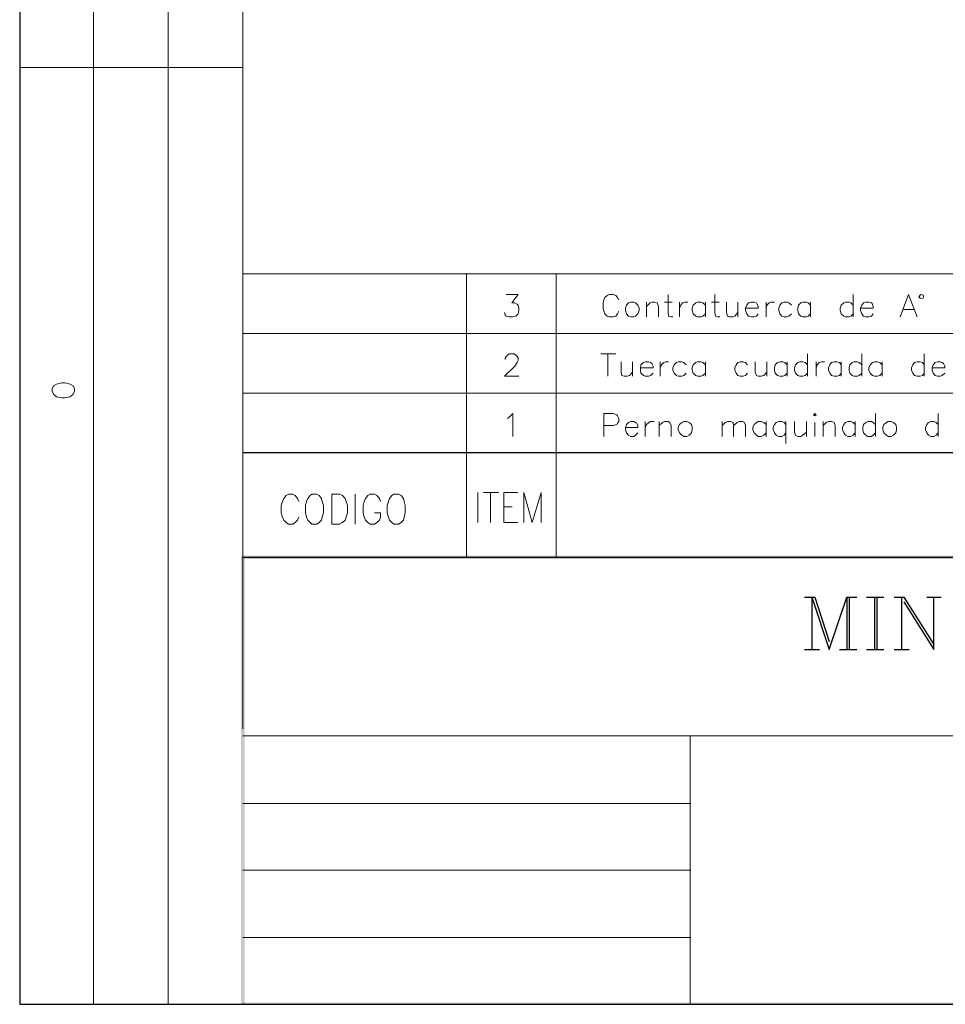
# Model space of a CAD drawing. Header units: millimetres. Extents: x 8 to 202, y 3 to 294.
# Tile 1 of 8: x 8 to 73, y 3 to 73. Entities that reach past the tile are written whole.
import ezdxf

# ---------------------------------------------------------------- set-up
doc = ezdxf.new("R2010")
doc.units = ezdxf.units.MM
doc.layers.add('DGE_CONTORNOS', color=7, linetype='Continuous', lineweight=0)
doc.layers.add('DGE_RELLENO', color=7, linetype='Continuous', lineweight=0)

msp = doc.modelspace()

# ---------------------------------------------------------------- hatches: boundary and pattern name
at = {"layer": 'DGE_RELLENO', "true_color": 0x000000}
for points in [[(23.4527, 34.8263), (23.7067, 34.5723), (201.9723, 34.8263)], [(23.4527, 3.2456), (23.7067, 34.5723), (23.4527, 34.8263)], [(23.7067, 34.5723), (201.9723, 34.8263), (201.8453, 34.5723)], [(23.7067, 3.3726), (23.4527, 3.2456), (23.7067, 34.5723)], [(23.5797, 3.2456), (23.7067, 3.3726), (23.4527, 3.2456)], [(201.9723, 3.2456), (201.8453, 3.3726), (23.5797, 3.2456)], [(201.8453, 3.3726), (23.5797, 3.2456), (23.7067, 3.3726)]]:
    msp.add_hatch(color=7, dxfattribs=at).paths.add_polyline_path(points, flags=0)

# ---------------------------------------------------------------- linework, layer by layer
at = {"layer": 'DGE_CONTORNOS', "lineweight": 25}
for points in [[(7.874, 293.9063), (7.874, 3.2456)], [(23.5797, 42.0653), (201.9723, 42.0653)], [(23.5797, 34.6993), (201.9723, 34.6993)], [(63.119, 31.9053), (63.8387, 31.9053)], [(63.627, 31.9053), (63.627, 28.2223)], [(63.627, 31.9053), (64.8547, 28.2223), (66.0823, 31.9053), (66.0823, 28.2223)], [(63.8387, 31.9053), (64.8547, 28.7726)], [(66.0823, 31.9053), (66.802, 31.9053)], [(66.2517, 31.9053), (66.2517, 28.2223)], [(67.4793, 31.9053), (68.707, 31.9053)], [(68.0297, 31.9053), (68.0297, 28.2223)], [(68.199, 31.9053), (68.199, 28.2223)], [(69.4267, 31.9053), (70.104, 31.9053)], [(69.9347, 31.9053), (69.9347, 28.2223)], [(70.104, 31.9053), (72.2207, 28.5609)], [(70.104, 31.5666), (72.2207, 28.2223), (72.2207, 31.9053)], [(71.7127, 31.9053), (72.7287, 31.9053)], [(63.119, 28.2223), (64.1773, 28.2223)], [(65.5743, 28.2223), (66.802, 28.2223)], [(67.4793, 28.2223), (68.707, 28.2223)], [(69.4267, 28.2223), (70.485, 28.2223)], [(7.874, 3.2456), (201.9723, 3.2456)]]:
    msp.add_lwpolyline(points, dxfattribs=at)
at = {"layer": 'DGE_CONTORNOS', "lineweight": 5}
for points in [[(13.081, 293.9063), (13.081, 22.6343)], [(18.3303, 293.9063), (18.3303, 22.6343)], [(23.5797, 293.9063), (23.5797, 22.6343)], [(7.874, 69.1587), (23.5797, 69.1587)], [(13.081, 69.1587), (13.081, 24.2006)], [(23.5797, 54.6384), (201.9723, 54.6384)], [(39.3277, 54.6384), (39.3277, 34.6993)], [(45.6353, 54.6384), (45.6353, 34.6993)], [(23.5797, 50.4474), (201.9723, 50.4474)], [(23.5797, 46.2564), (201.9723, 46.2564)], [(13.081, 34.6993), (13.081, 3.2456)], [(18.3303, 34.6993), (18.3303, 3.2456)], [(55.0757, 17.3849), (55.118, 17.3849)], [(55.0757, 12.6859), (55.118, 12.6859)], [(55.0757, 7.9446), (55.118, 7.9446)]]:
    msp.add_lwpolyline(points, dxfattribs=at)
at = {"layer": 'DGE_CONTORNOS', "lineweight": 13}
for points in [[(42.1217, 53.199), (42.9683, 53.199), (42.5027, 52.6064), (42.7143, 52.6064), (42.8837, 52.5217), (42.9683, 52.437), (43.0107, 52.2254), (43.0107, 52.056), (42.9683, 51.8444), (42.799, 51.675), (42.5873, 51.6327), (42.3333, 51.6327), (42.1217, 51.675), (42.037, 51.7597), (41.9947, 51.929)], [(50.038, 52.818), (49.9533, 52.9874), (49.8263, 53.1144), (49.657, 53.199), (49.3607, 53.199), (49.2337, 53.1144), (49.0643, 52.9874), (48.9797, 52.818), (48.9373, 52.6064), (48.9373, 52.2254), (48.9797, 52.0137), (49.0643, 51.8444), (49.2337, 51.675), (49.3607, 51.6327), (49.657, 51.6327), (49.8263, 51.675), (49.9533, 51.8444), (50.038, 52.0137)], [(53.5093, 53.199), (53.5093, 51.929), (53.5517, 51.675), (53.721, 51.6327), (53.848, 51.6327)], [(56.8113, 53.199), (56.8113, 51.929), (56.8537, 51.675), (57.023, 51.6327), (57.15, 51.6327)], [(66.548, 53.199), (66.548, 51.6327)], [(69.85, 51.6327), (70.4427, 53.199), (71.0353, 51.6327)], [(71.501, 53.0297), (71.4587, 53.1567), (71.3317, 53.199), (71.247, 53.1567), (71.1623, 53.0297), (71.247, 52.945), (71.3317, 52.9027), (71.4587, 52.945), (71.501, 53.0297)], [(50.8847, 52.6487), (50.7153, 52.6064), (50.5883, 52.437), (50.5037, 52.2254), (50.5037, 52.056), (50.5883, 51.8444), (50.7153, 51.675), (50.8847, 51.6327), (51.0963, 51.6327), (51.2233, 51.675), (51.3927, 51.8444), (51.4773, 52.056), (51.4773, 52.2254), (51.3927, 52.437), (51.2233, 52.6064), (51.0963, 52.6487), (50.8847, 52.6487)], [(51.9853, 52.6487), (51.9853, 51.6327)], [(51.9853, 52.3524), (52.2393, 52.6064), (52.3663, 52.6487), (52.578, 52.6487), (52.7473, 52.6064), (52.832, 52.3524), (52.832, 51.6327)], [(53.2553, 52.6487), (53.8057, 52.6487)], [(54.3137, 52.6487), (54.3137, 51.6327)], [(54.3137, 52.2254), (54.3983, 52.437), (54.5253, 52.6064), (54.6947, 52.6487), (54.9063, 52.6487)], [(56.134, 52.437), (55.9647, 52.6064), (55.8377, 52.6487), (55.5837, 52.6487), (55.4567, 52.6064), (55.2873, 52.437), (55.2027, 52.2254), (55.2027, 52.056), (55.2873, 51.8444), (55.4567, 51.675), (55.5837, 51.6327), (55.8377, 51.6327), (55.9647, 51.675), (56.134, 51.8444)], [(56.134, 52.6487), (56.134, 51.6327)], [(56.5573, 52.6487), (57.1077, 52.6487)], [(57.6157, 52.6487), (57.6157, 51.929), (57.7003, 51.675), (57.8273, 51.6327), (58.0813, 51.6327), (58.2083, 51.675), (58.42, 51.929)], [(58.42, 52.6487), (58.42, 51.6327)], [(58.9703, 52.2254), (59.8593, 52.2254), (59.8593, 52.3524), (59.7747, 52.5217), (59.7323, 52.6064), (59.563, 52.6487), (59.3513, 52.6487), (59.182, 52.6064), (59.055, 52.437), (58.9703, 52.2254), (58.9703, 52.056), (59.055, 51.8444), (59.182, 51.675), (59.3513, 51.6327), (59.563, 51.6327), (59.7323, 51.675), (59.8593, 51.8444)], [(60.4097, 52.6487), (60.4097, 51.6327)], [(60.4097, 52.2254), (60.452, 52.437), (60.6213, 52.6064), (60.7483, 52.6487), (61.0023, 52.6487)], [(62.1877, 52.437), (62.0183, 52.6064), (61.8913, 52.6487), (61.6797, 52.6487), (61.5103, 52.6064), (61.3833, 52.437), (61.2987, 52.2254), (61.2987, 52.056), (61.3833, 51.8444), (61.5103, 51.675), (61.6797, 51.6327), (61.8913, 51.6327), (62.0183, 51.675), (62.1877, 51.8444)], [(63.5423, 52.437), (63.373, 52.6064), (63.246, 52.6487), (62.992, 52.6487), (62.865, 52.6064), (62.6957, 52.437), (62.6533, 52.2254), (62.6533, 52.056), (62.6957, 51.8444), (62.865, 51.675), (62.992, 51.6327), (63.246, 51.6327), (63.373, 51.675), (63.5423, 51.8444)], [(63.5423, 52.6487), (63.5423, 51.6327)], [(66.548, 52.437), (66.3787, 52.6064), (66.2517, 52.6487), (65.9977, 52.6487), (65.8707, 52.6064), (65.7013, 52.437), (65.6167, 52.2254), (65.6167, 52.056), (65.7013, 51.8444), (65.8707, 51.675), (65.9977, 51.6327), (66.2517, 51.6327), (66.3787, 51.675), (66.548, 51.8444)], [(67.056, 52.2254), (67.945, 52.2254), (67.945, 52.3524), (67.9027, 52.5217), (67.818, 52.6064), (67.6487, 52.6487), (67.437, 52.6487), (67.2677, 52.6064), (67.1407, 52.437), (67.056, 52.2254), (67.056, 52.056), (67.1407, 51.8444), (67.2677, 51.675), (67.437, 51.6327), (67.6487, 51.6327), (67.818, 51.675), (67.945, 51.8444)], [(70.0617, 52.1407), (70.8237, 52.1407)], [(42.037, 48.627), (42.037, 48.7117), (42.1217, 48.8387), (42.2063, 48.9234), (42.3333, 49.008), (42.672, 49.008), (42.799, 48.9234), (42.8837, 48.8387), (42.9683, 48.7117), (42.9683, 48.5424), (42.8837, 48.4154), (42.7143, 48.1614), (41.9947, 47.4417), (43.0107, 47.4417)], [(48.768, 49.008), (49.8263, 49.008)], [(49.276, 49.008), (49.276, 47.4417)], [(63.3307, 49.008), (63.3307, 47.4417)], [(67.1407, 49.008), (67.1407, 47.4417)], [(71.5433, 49.008), (71.5433, 47.4417)], [(50.2073, 48.4577), (50.2073, 47.738), (50.2497, 47.484), (50.419, 47.4417), (50.6307, 47.4417), (50.8, 47.484), (51.0117, 47.738)], [(51.0117, 48.4577), (51.0117, 47.4417)], [(51.562, 48.0344), (52.451, 48.0344), (52.451, 48.1614), (52.3663, 48.3307), (52.2817, 48.4154), (52.1547, 48.4577), (51.9007, 48.4577), (51.7737, 48.4154), (51.6043, 48.246), (51.562, 48.0344), (51.562, 47.865), (51.6043, 47.6534), (51.7737, 47.484), (51.9007, 47.4417), (52.1547, 47.4417), (52.2817, 47.484), (52.451, 47.6534)], [(52.959, 48.4577), (52.959, 47.4417)], [(52.959, 48.0344), (53.0437, 48.246), (53.213, 48.4154), (53.34, 48.4577), (53.5517, 48.4577)], [(54.7793, 48.246), (54.61, 48.4154), (54.483, 48.4577), (54.229, 48.4577), (54.102, 48.4154), (53.9327, 48.246), (53.848, 48.0344), (53.848, 47.865), (53.9327, 47.6534), (54.102, 47.484), (54.229, 47.4417), (54.483, 47.4417), (54.61, 47.484), (54.7793, 47.6534)], [(56.134, 48.246), (55.9647, 48.4154), (55.8377, 48.4577), (55.5837, 48.4577), (55.4567, 48.4154), (55.2873, 48.246), (55.2027, 48.0344), (55.2027, 47.865), (55.2873, 47.6534), (55.4567, 47.484), (55.5837, 47.4417), (55.8377, 47.4417), (55.9647, 47.484), (56.134, 47.6534)], [(56.134, 48.4577), (56.134, 47.4417)], [(59.0973, 48.246), (58.9703, 48.4154), (58.801, 48.4577), (58.5893, 48.4577), (58.42, 48.4154), (58.293, 48.246), (58.2083, 48.0344), (58.2083, 47.865), (58.293, 47.6534), (58.42, 47.484), (58.5893, 47.4417), (58.801, 47.4417), (58.9703, 47.484), (59.0973, 47.6534)], [(59.6477, 48.4577), (59.6477, 47.738), (59.7323, 47.484), (59.8593, 47.4417), (60.071, 47.4417), (60.2403, 47.484), (60.452, 47.738)], [(60.452, 48.4577), (60.452, 47.4417)], [(61.8913, 48.246), (61.722, 48.4154), (61.595, 48.4577), (61.3833, 48.4577), (61.214, 48.4154), (61.0447, 48.246), (61.0023, 48.0344), (61.0023, 47.865), (61.0447, 47.6534), (61.214, 47.484), (61.3833, 47.4417), (61.595, 47.4417), (61.722, 47.484), (61.8913, 47.6534)], [(61.8913, 48.4577), (61.8913, 47.4417)], [(63.3307, 48.246), (63.1613, 48.4154), (62.992, 48.4577), (62.7803, 48.4577), (62.6533, 48.4154), (62.484, 48.246), (62.3993, 48.0344), (62.3993, 47.865), (62.484, 47.6534), (62.6533, 47.484), (62.7803, 47.4417), (62.992, 47.4417), (63.1613, 47.484), (63.3307, 47.6534)], [(63.9233, 48.4577), (63.9233, 47.4417)], [(63.9233, 48.0344), (64.008, 48.246), (64.135, 48.4154), (64.3043, 48.4577), (64.516, 48.4577)], [(65.7013, 48.246), (65.5743, 48.4154), (65.405, 48.4577), (65.1933, 48.4577), (65.024, 48.4154), (64.897, 48.246), (64.8123, 48.0344), (64.8123, 47.865), (64.897, 47.6534), (65.024, 47.484), (65.1933, 47.4417), (65.405, 47.4417), (65.5743, 47.484), (65.7013, 47.6534)], [(65.7013, 48.4577), (65.7013, 47.4417)], [(67.1407, 48.246), (66.9713, 48.4154), (66.8443, 48.4577), (66.5903, 48.4577), (66.4633, 48.4154), (66.294, 48.246), (66.2517, 48.0344), (66.2517, 47.865), (66.294, 47.6534), (66.4633, 47.484), (66.5903, 47.4417), (66.8443, 47.4417), (66.9713, 47.484), (67.1407, 47.6534)], [(68.58, 48.246), (68.4107, 48.4154), (68.2413, 48.4577), (68.0297, 48.4577), (67.9027, 48.4154), (67.7333, 48.246), (67.6487, 48.0344), (67.6487, 47.865), (67.7333, 47.6534), (67.9027, 47.484), (68.0297, 47.4417), (68.2413, 47.4417), (68.4107, 47.484), (68.58, 47.6534)], [(68.58, 48.4577), (68.58, 47.4417)], [(71.5433, 48.246), (71.4163, 48.4154), (71.247, 48.4577), (71.0353, 48.4577), (70.866, 48.4154), (70.739, 48.246), (70.6543, 48.0344), (70.6543, 47.865), (70.739, 47.6534), (70.866, 47.484), (71.0353, 47.4417), (71.247, 47.4417), (71.4163, 47.484), (71.5433, 47.6534)], [(72.0937, 48.0344), (72.9827, 48.0344), (72.9827, 48.1614), (72.898, 48.3307), (72.8133, 48.4154), (72.6863, 48.4577), (72.4747, 48.4577), (72.3053, 48.4154), (72.1783, 48.246), (72.0937, 48.0344), (72.0937, 47.865), (72.1783, 47.6534), (72.3053, 47.484), (72.4747, 47.4417), (72.6863, 47.4417), (72.8133, 47.484), (72.9827, 47.6534)], [(10.16, 46.3834), (10.2447, 46.1717), (10.4563, 46.0024), (10.8373, 45.9177), (11.049, 45.9177), (11.43, 46.0024), (11.6417, 46.1717), (11.7263, 46.3834), (11.7263, 46.5527), (11.6417, 46.7644), (11.43, 46.8914), (11.049, 46.976), (10.8373, 46.976), (10.4563, 46.8914), (10.2447, 46.7644), (10.16, 46.5527), (10.16, 46.3834)], [(42.2063, 44.4784), (42.3333, 44.563), (42.5873, 44.817), (42.5873, 43.2084)], [(48.9797, 43.2084), (48.9797, 44.817), (49.657, 44.817), (49.911, 44.7324), (49.9533, 44.6477), (50.038, 44.4784), (50.038, 44.2667), (49.9533, 44.1397), (49.911, 44.055), (49.657, 43.9704), (48.9797, 43.9704)], [(63.754, 44.7324), (63.8387, 44.817), (63.9233, 44.7324), (63.8387, 44.6477), (63.754, 44.7324)], [(68.1143, 44.817), (68.1143, 43.2084)], [(72.517, 44.817), (72.517, 43.2084)], [(50.5037, 43.8434), (51.3927, 43.8434), (51.3927, 43.9704), (51.308, 44.1397), (51.2233, 44.182), (51.0963, 44.2667), (50.8847, 44.2667), (50.7153, 44.182), (50.5883, 44.055), (50.5037, 43.8434), (50.5037, 43.674), (50.5883, 43.4624), (50.7153, 43.293), (50.8847, 43.2084), (51.0963, 43.2084), (51.2233, 43.293), (51.3927, 43.4624)], [(51.9007, 44.2667), (51.9007, 43.2084)], [(51.9007, 43.8434), (51.9853, 44.055), (52.1547, 44.182), (52.2817, 44.2667), (52.5357, 44.2667)], [(52.8743, 44.2667), (52.8743, 43.2084)], [(52.8743, 43.9704), (53.1283, 44.182), (53.2553, 44.2667), (53.5093, 44.2667), (53.6363, 44.182), (53.721, 43.9704), (53.721, 43.2084)], [(54.61, 44.2667), (54.483, 44.182), (54.3137, 44.055), (54.229, 43.8434), (54.229, 43.674), (54.3137, 43.4624), (54.483, 43.293), (54.61, 43.2084), (54.8217, 43.2084), (54.991, 43.293), (55.1603, 43.4624), (55.2027, 43.674), (55.2027, 43.8434), (55.1603, 44.055), (54.991, 44.182), (54.8217, 44.2667), (54.61, 44.2667)], [(57.3193, 44.2667), (57.3193, 43.2084)], [(57.3193, 43.9704), (57.531, 44.182), (57.7003, 44.2667), (57.912, 44.2667), (58.0813, 44.182), (58.1237, 43.9704), (58.1237, 43.2084)], [(58.1237, 43.9704), (58.3777, 44.182), (58.5047, 44.2667), (58.7587, 44.2667), (58.8857, 44.182), (58.9703, 43.9704), (58.9703, 43.2084)], [(60.4097, 44.055), (60.2403, 44.182), (60.071, 44.2667), (59.8593, 44.2667), (59.7323, 44.182), (59.563, 44.055), (59.4783, 43.8434), (59.4783, 43.674), (59.563, 43.4624), (59.7323, 43.293), (59.8593, 43.2084), (60.071, 43.2084), (60.2403, 43.293), (60.4097, 43.4624)], [(60.4097, 44.2667), (60.4097, 43.2084)], [(61.8067, 44.055), (61.6797, 44.182), (61.5103, 44.2667), (61.2987, 44.2667), (61.1293, 44.182), (61.0023, 44.055), (60.9177, 43.8434), (60.9177, 43.674), (61.0023, 43.4624), (61.1293, 43.293), (61.2987, 43.2084), (61.5103, 43.2084), (61.6797, 43.293), (61.8067, 43.4624)], [(61.8067, 44.2667), (61.8067, 42.7004)], [(62.3993, 44.2667), (62.3993, 43.5047), (62.484, 43.293), (62.6533, 43.2084), (62.865, 43.2084), (62.992, 43.293), (63.246, 43.5047)], [(63.246, 44.2667), (63.246, 43.2084)], [(63.8387, 44.182), (63.8387, 43.2084)], [(64.4313, 44.2667), (64.4313, 43.2084)], [(64.4313, 43.9704), (64.643, 44.182), (64.8123, 44.2667), (65.024, 44.2667), (65.1933, 44.182), (65.278, 43.9704), (65.278, 43.2084)], [(66.675, 44.055), (66.548, 44.182), (66.3787, 44.2667), (66.167, 44.2667), (65.9977, 44.182), (65.8707, 44.055), (65.786, 43.8434), (65.786, 43.674), (65.8707, 43.4624), (65.9977, 43.293), (66.167, 43.2084), (66.3787, 43.2084), (66.548, 43.293), (66.675, 43.4624)], [(66.675, 44.2667), (66.675, 43.2084)], [(68.1143, 44.055), (67.945, 44.182), (67.818, 44.2667), (67.564, 44.2667), (67.437, 44.182), (67.2677, 44.055), (67.2253, 43.8434), (67.2253, 43.674), (67.2677, 43.4624), (67.437, 43.293), (67.564, 43.2084), (67.818, 43.2084), (67.945, 43.293), (68.1143, 43.4624)], [(69.0033, 44.2667), (68.8763, 44.182), (68.707, 44.055), (68.6223, 43.8434), (68.6223, 43.674), (68.707, 43.4624), (68.8763, 43.293), (69.0033, 43.2084), (69.215, 43.2084), (69.3843, 43.293), (69.5537, 43.4624), (69.596, 43.674), (69.596, 43.8434), (69.5537, 44.055), (69.3843, 44.182), (69.215, 44.2667), (69.0033, 44.2667)], [(72.517, 44.055), (72.39, 44.182), (72.2207, 44.2667), (72.009, 44.2667), (71.8397, 44.182), (71.7127, 44.055), (71.628, 43.8434), (71.628, 43.674), (71.7127, 43.4624), (71.8397, 43.293), (72.009, 43.2084), (72.2207, 43.2084), (72.39, 43.293), (72.517, 43.4624)], [(27.5167, 38.6363), (27.432, 38.848), (27.2627, 39.0596), (27.0933, 39.1443), (26.797, 39.1443), (26.6277, 39.0596), (26.4583, 38.848), (26.3737, 38.6363), (26.289, 38.34), (26.289, 37.832), (26.3737, 37.5356), (26.4583, 37.3239), (26.6277, 37.1546), (26.797, 37.0276), (27.0933, 37.0276), (27.2627, 37.1546), (27.432, 37.3239), (27.5167, 37.5356)], [(28.448, 39.1443), (28.321, 39.0596), (28.1517, 38.848), (28.067, 38.6363), (27.9823, 38.34), (27.9823, 37.832), (28.067, 37.5356), (28.1517, 37.3239), (28.321, 37.1546), (28.448, 37.0276), (28.7867, 37.0276), (28.956, 37.1546), (29.1253, 37.3239), (29.1677, 37.5356), (29.2523, 37.832), (29.2523, 38.34), (29.1677, 38.6363), (29.1253, 38.848), (28.956, 39.0596), (28.7867, 39.1443), (28.448, 39.1443)], [(29.845, 37.0276), (29.845, 39.1443), (30.3953, 39.1443), (30.607, 39.0596), (30.7763, 38.848), (30.861, 38.6363), (30.9457, 38.34), (30.9457, 37.832), (30.861, 37.5356), (30.7763, 37.3239), (30.607, 37.1546), (30.3953, 37.0276), (29.845, 37.0276)], [(31.496, 39.1443), (31.496, 37.0276)], [(33.274, 38.6363), (33.1893, 38.848), (33.02, 39.0596), (32.8507, 39.1443), (32.5543, 39.1443), (32.385, 39.0596), (32.2157, 38.848), (32.131, 38.6363), (32.0463, 38.34), (32.0463, 37.832), (32.131, 37.5356), (32.2157, 37.3239), (32.385, 37.1546), (32.5543, 37.0276), (32.8507, 37.0276), (33.02, 37.1546), (33.1893, 37.3239), (33.274, 37.5356), (33.274, 37.832), (32.8507, 37.832)], [(34.2053, 39.1443), (34.0783, 39.0596), (33.909, 38.848), (33.8243, 38.6363), (33.7397, 38.34), (33.7397, 37.832), (33.8243, 37.5356), (33.909, 37.3239), (34.0783, 37.1546), (34.2053, 37.0276), (34.544, 37.0276), (34.7133, 37.1546), (34.8827, 37.3239), (34.925, 37.5356), (35.0097, 37.832), (35.0097, 38.34), (34.925, 38.6363), (34.8827, 38.848), (34.7133, 39.0596), (34.544, 39.1443), (34.2053, 39.1443)], [(40.132, 39.2713), (40.132, 37.1546)], [(40.513, 39.2713), (41.5713, 39.2713)], [(41.021, 39.2713), (41.021, 37.1546)], [(41.9523, 37.1546), (41.9523, 39.2713), (42.926, 39.2713)], [(43.3493, 37.1546), (43.3493, 39.2713), (43.942, 37.1546), (44.577, 39.2713), (44.577, 37.1546)], [(41.9523, 38.2553), (42.545, 38.2553)], [(41.9523, 37.1546), (42.926, 37.1546)], [(55.0757, 22.1263), (55.0757, 3.2456)], [(55.0757, 17.3849), (23.5797, 17.3849)], [(55.0757, 12.6859), (23.5797, 12.6859)], [(55.0757, 7.9446), (23.5797, 7.9446)]]:
    msp.add_lwpolyline(points, dxfattribs=at)
at = {"layer": 'DGE_CONTORNOS', "lineweight": 9}
msp.add_lwpolyline([(23.5797, 22.1263), (201.9723, 22.1263)], dxfattribs=at)

doc.saveas('drawing.dxf')
